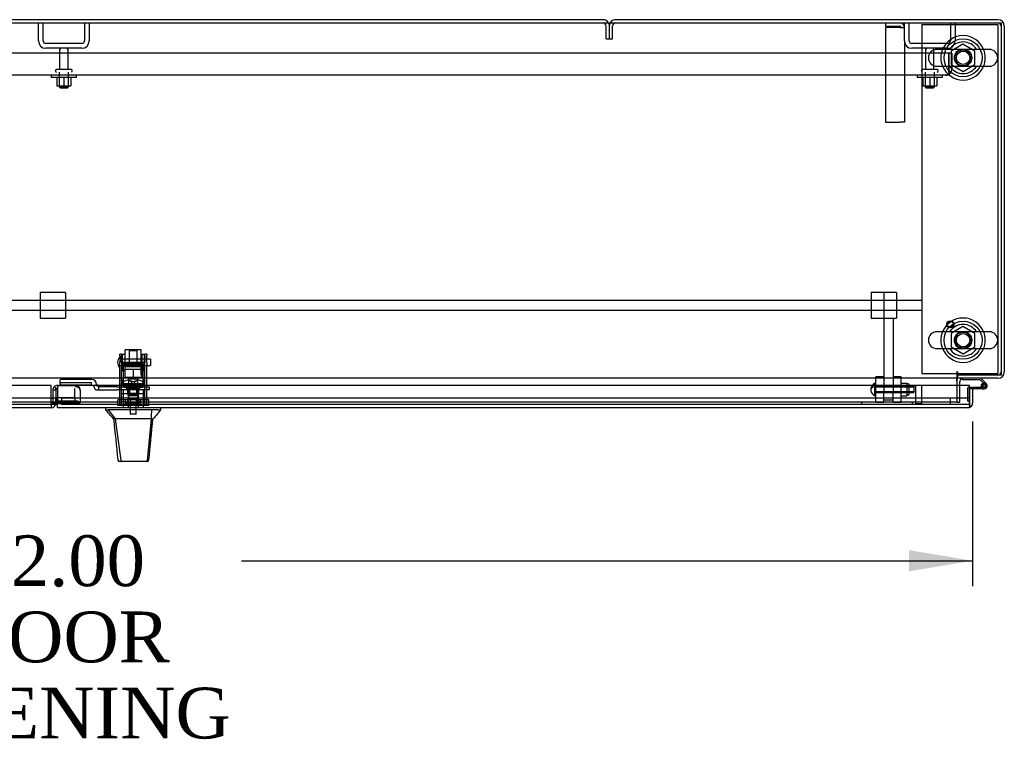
# Model space of a CAD drawing. Header units: inches. Extents: x 2 to 538, y -2 to 358.
# Tile 21 of 36: x 197 to 236, y 252 to 281. Entities that reach past the tile are written whole.
import ezdxf
from ezdxf.enums import TextEntityAlignment as Align
from ezdxf.lldxf.tags import DXFTag

# ---------------------------------------------------------------- set-up
doc = ezdxf.new("R2010")
doc.units = ezdxf.units.IN
doc.header["$MEASUREMENT"] = 0
for name, color, linetype in [('COM40146', 7, 'Continuous'), ('COM40430', 7, 'Continuous'), ('COM52825', 7, 'Continuous'), ('COM52831', 7, 'Continuous'), ('COM52834', 7, 'Continuous'), ('COM52847', 7, 'Continuous'), ('COM52848', 7, 'Continuous'), ('COM52849', 7, 'Continuous'), ('COM52857', 7, 'Continuous'), ('COM52858', 7, 'Continuous'), ('COM53520', 7, 'Continuous'), ('COM54578-80', 7, 'Continuous'), ('COM70838', 7, 'Continuous'), ('COM70839-6', 7, 'Continuous'), ('COM71126-1', 7, 'Continuous'), ('COM71127-2', 7, 'Continuous'), ('COM71131-1', 7, 'Continuous'), ('Default', 7, 'Continuous'), ('GSK11033', 7, 'Continuous'), ('HAN13064', 7, 'Continuous'), ('HAN13064_NUT', 7, 'Continuous'), ('HAN13064_SCREW', 7, 'Continuous'), ('HAN_NUT', 7, 'Continuous'), ('NTS16526', 7, 'Continuous'), ('NTS166105', 7, 'Continuous'), ('NTS166905', 7, 'Continuous'), ('NTS18147', 7, 'Continuous'), ('ROL18050', 7, 'Continuous'), ('ROL87452', 7, 'Continuous'), ('RVT17786', 7, 'Continuous'), ('RVT19000', 7, 'Continuous'), ('SCS00680', 7, 'Continuous'), ('SCS191205', 7, 'Continuous'), ('SPC87323', 7, 'Continuous'), ('STD21878', 7, 'Continuous'), ('STD26094', 7, 'Continuous'), ('STD26265', 7, 'Continuous'), ('WAF25059', 7, 'Continuous'), ('WAF25362', 7, 'Continuous'), ('WAF25376', 7, 'Continuous'), ('WAM254785', 7, 'Continuous'), ('WAM30038', 7, 'Continuous')]:
    doc.layers.add(name, color=color, linetype=linetype)
doc.styles.add('SEACAD_Times_New_Roman', font='times.ttf')
tags = doc.linetypes.add('HIDDEN2', pattern=[0.1875, 0.125, -0.0625]).pattern_tags.tags
tags[6:7] = [DXFTag(74, 4), DXFTag(75, 0), DXFTag(340, '0'), DXFTag(46, 0.0), DXFTag(50, 0.0), DXFTag(44, 0.0), DXFTag(45, 0.0)]
tags[4:5] = [DXFTag(74, 4), DXFTag(75, 0), DXFTag(340, '0'), DXFTag(46, 0.0), DXFTag(50, 0.0), DXFTag(44, 0.0), DXFTag(45, 0.0)]
doc.dimstyles.new('HAMMOND_(STH_-_540x360)', dxfattribs={"dimtxt": 2, "dimasz": 2.5, "dimexe": 1, "dimexo": 1, "dimgap": 0.5, "dimtad": 0, "dimtih": 1, "dimtoh": 1, "dimzin": 0, "dimdsep": 46, "dimtxsty": 'SEACAD_Times_New_Roman', "dimblk1": '_SE_FILLED', "dimblk2": '_SE_FILLED', "dimsah": 1, "dimcen": 1, "dimadec": 0, "dimazin": 0, "dimtfac": 0.8, "dimtofl": 0, "dimtmove": 0, "dimatfit": 3, "dimfxl": 1, "dimtolj": 1, "dimtzin": 0, "dimarcsym": 0})

# ---------------------------------------------------------------- blocks, each defined once
blk = doc.blocks.new('SE')
at = {"layer": 'COM40146', "color": 7, "linetype": 'HIDDEN2'}
for p, q in [((233.711, 279.706), (163.962, 279.706)), ((233.711, 279.081), (233.711, 279.706)), ((233.836, 279.706), (233.711, 279.706)), ((233.711, 279.706), (233.711, 279.081)), ((233.836, 279.706), (233.836, 279.081)), ((233.712, 279.081), (233.711, 279.081)), ((233.711, 279.081), (233.711, 278.903)), ((233.712, 278.954), (233.712, 279.081)), ((233.586, 278.831), (164.086, 278.831)), ((233.587, 278.831), (233.586, 278.831)), ((233.587, 278.831), (233.587, 278.831)), ((233.712, 278.954), (233.762, 278.903))]:
    blk.add_line(p, q, dxfattribs=at)
for start, end in [(314.5601, 0), (270, 270.0436), (270.1219, 314.5601)]:
    blk.add_arc((233.586, 279.081), 0.25, start, end, dxfattribs=at)
blk.add_open_spline([(233.711, 278.903), (233.69, 278.88), (233.67, 278.862), (233.628, 278.838), (233.608, 278.831), (233.587, 278.831)], degree=3, knots=[0, 0, 0, 0, 0.5, 0.5, 1, 1, 1, 1], dxfattribs=at)
at = {"layer": 'COM40430', "color": 7, "linetype": 'HIDDEN2'}
for p, q in [((231.211, 280.893), (231.211, 280.768)), ((231.211, 280.768), (231.776, 280.768)), ((231.776, 280.708), (231.211, 280.708)), ((231.211, 280.708), (231.211, 276.987)), ((231.776, 280.708), (231.961, 280.708)), ((231.961, 280.181), (231.961, 276.987)), ((231.211, 276.987), (231.776, 276.987)), ((231.961, 276.987), (231.776, 276.987))]:
    blk.add_line(p, q, dxfattribs=at)
for radius in [0.185, 0.06]:
    blk.add_arc((231.776, 280.708), radius, 0, 90, dxfattribs=at)
at = {"layer": 'COM52825', "color": 7, "linetype": 'Continuous'}
for p, q in [((234.524, 266.606), (198.584, 266.606)), ((198.584, 266.606), (198.584, 265.916)), ((234.524, 265.916), (234.524, 266.606)), ((234.649, 266.478), (234.524, 266.478)), ((234.524, 266.478), (234.524, 266.106)), ((234.649, 266.478), (234.649, 265.916)), ((198.584, 265.731), (198.584, 265.916)), ((234.524, 265.916), (234.524, 265.916)), ((234.524, 265.834), (234.524, 265.916)), ((234.524, 265.916), (234.524, 265.767)), ((234.524, 265.834), (234.573, 265.767)), ((234.464, 265.731), (198.584, 265.731)), ((234.464, 265.731), (234.464, 265.731)), ((234.464, 265.731), (234.464, 265.731))]:
    blk.add_line(p, q, dxfattribs=at)
for start, end in [(306.194, 0), (270.1208, 306.194), (270, 270.0589)]:
    blk.add_arc((234.464, 265.916), 0.185, start, end, dxfattribs=at)
blk.add_open_spline([(234.524, 265.767), (234.514, 265.755), (234.504, 265.747), (234.489, 265.737), (234.484, 265.735), (234.474, 265.732), (234.469, 265.731), (234.464, 265.731)], degree=3, knots=[0, 0, 0, 0, 0.5, 0.5, 0.75, 0.75, 1, 1, 1, 1], dxfattribs=at)
at = {"layer": 'COM52831', "color": 7, "linetype": 'HIDDEN2'}
for p, q in [((198.714, 270.268), (197.899, 270.268)), ((197.899, 270.268), (197.899, 269.268)), ((198.899, 270.268), (198.714, 270.268)), ((198.899, 270.268), (198.899, 269.268)), ((231.464, 270.268), (230.649, 270.268)), ((230.649, 270.268), (230.649, 269.268)), ((231.649, 270.268), (231.464, 270.268)), ((231.649, 270.268), (231.649, 269.268)), ((197.899, 269.268), (198.714, 269.268)), ((198.714, 269.268), (198.899, 269.268)), ((230.649, 269.268), (231.464, 269.268)), ((231.464, 269.268), (231.649, 269.268))]:
    blk.add_line(p, q, dxfattribs=at)
at = {"layer": 'COM52834', "color": 7, "linetype": 'HIDDEN2'}
for p, q in [((232.649, 280.831), (235.649, 280.831)), ((232.649, 280.831), (232.649, 267.081)), ((235.649, 280.831), (235.649, 267.081)), ((232.649, 267.081), (234.024, 267.081)), ((234.054, 267.081), (235.649, 267.081))]:
    blk.add_line(p, q, dxfattribs=at)
at = {"layer": 'COM52834', "color": 7, "linetype": 'Continuous'}
blk.add_line((234.024, 267.081), (234.054, 267.081), dxfattribs=at)
at = {"layer": 'COM52847', "color": 7, "linetype": 'Continuous'}
for p, q in [((198.339, 266.606), (162.774, 266.606)), ((198.339, 265.916), (198.339, 266.606)), ((198.339, 265.916), (198.339, 265.731)), ((198.339, 265.731), (162.834, 265.731))]:
    blk.add_line(p, q, dxfattribs=at)
at = {"layer": 'COM52847', "color": 7, "linetype": 'HIDDEN2'}
for p, q in [((198.584, 266.614), (199.3, 266.614)), ((198.584, 266.606), (198.584, 266.614)), ((199.3, 266.614), (199.3, 266.56)), ((198.399, 266.429), (198.399, 265.916)), ((198.524, 266.429), (198.399, 266.429)), ((198.542, 266.472), (198.453, 266.56)), ((198.524, 266.429), (198.524, 266.134)), ((199.407, 266.536), (199.431, 266.56)), ((199.485, 266.407), (199.485, 266.429)), ((199.485, 266.407), (199.485, 265.923)), ((198.524, 265.916), (198.399, 265.916)), ((198.584, 266.001), (199.3, 266.001)), ((198.584, 265.913), (199.3, 265.913)), ((199.343, 265.9), (199.431, 265.963)), ((199.394, 265.923), (199.485, 265.923))]:
    blk.add_line(p, q, dxfattribs=at)
for centre, radius, start, end in [((198.584, 266.429), 0.185, 90, 135), ((199.3, 266.429), 0.185, 45, 90), ((198.584, 266.429), 0.185, 135, 180), ((198.584, 266.429), 0.06, 135, 180), ((198.584, 266.429), 0.06, 90, 135), ((199.3, 266.429), 0.185, 0, 45), ((199.33, 266.404), 0.156, 1.433, 49.2867), ((198.339, 265.916), 0.06, 270, 0), ((198.339, 265.916), 0.185, 340.8902, 360), ((199.409, 265.818), 0.106, 98.3477, 120.2565)]:
    blk.add_arc(centre, radius, start, end, dxfattribs=at)
at = {"layer": 'COM52847', "color": 7, "linetype": 'Continuous'}
blk.add_arc((198.339, 265.916), 0.185, 270, 340.8902, dxfattribs=at)
at = {"layer": 'COM52847', "color": 7, "linetype": 'HIDDEN2'}
for centre, major_axis in [((199.3, 266.429), (0.185, 0)), ((199.3, 265.87), (0.185, 0)), ((199.3, 265.87), (0.06, 0))]:
    blk.add_ellipse(centre, major_axis=major_axis, ratio=0.707107, start_param=0.785398, end_param=1.570796, dxfattribs=at)
blk.add_open_spline([(199.485, 265.923), (199.485, 265.931), (199.481, 265.94), (199.462, 265.954), (199.448, 265.959), (199.431, 265.963)], degree=3, knots=[0, 0, 0, 0, 0.5, 0.5, 1, 1, 1, 1], dxfattribs=at)
at = {"layer": 'COM52848', "color": 7, "linetype": 'HIDDEN2'}
for p, q in [((231.961, 280.181), (231.961, 280.893)), ((232.149, 280.181), (232.149, 280.893)), ((233.773, 280.893), (233.773, 280.181)), ((233.961, 280.893), (233.961, 280.181)), ((233.673, 280.081), (232.249, 280.081)), ((233.673, 279.893), (232.249, 279.893))]:
    blk.add_line(p, q, dxfattribs=at)
for centre, radius, start, end in [((232.249, 280.181), 0.288, 180, 270), ((232.249, 280.181), 0.1, 180, 270), ((233.673, 280.181), 0.1, 270, 0), ((233.673, 280.181), 0.288, 270, 0)]:
    blk.add_arc(centre, radius, start, end, dxfattribs=at)
at = {"layer": 'COM52849', "color": 7, "linetype": 'HIDDEN2'}
for p, q in [((197.836, 280.181), (197.836, 280.893)), ((198.024, 280.181), (198.024, 280.893)), ((199.648, 280.893), (199.648, 280.181)), ((199.836, 280.893), (199.836, 280.181)), ((199.548, 280.081), (198.124, 280.081)), ((199.548, 279.893), (198.124, 279.893))]:
    blk.add_line(p, q, dxfattribs=at)
for centre, radius, start, end in [((198.124, 280.181), 0.288, 180, 270), ((198.124, 280.181), 0.1, 180, 270), ((199.548, 280.181), 0.1, 270, 0), ((199.548, 280.181), 0.288, 270, 0)]:
    blk.add_arc(centre, radius, start, end, dxfattribs=at)
at = {"layer": 'COM52857', "color": 7, "linetype": 'HIDDEN2'}
for p, q in [((231.149, 270.268), (231.149, 269.386)), ((231.149, 269.386), (231.149, 266.378)), ((231.524, 269.268), (231.524, 266.378)), ((231.149, 266.048), (231.524, 266.048))]:
    blk.add_line(p, q, dxfattribs=at)
at = {"layer": 'COM52858', "color": 7, "linetype": 'HIDDEN2'}
for p, q in [((232.274, 265.956), (230.274, 265.956)), ((230.274, 265.956), (230.274, 265.856)), ((232.274, 265.956), (232.274, 265.856))]:
    blk.add_line(p, q, dxfattribs=at)
at = {"layer": 'COM53520', "color": 7, "linetype": 'HIDDEN2'}
for p, q in [((232.649, 269.956), (126.649, 269.956)), ((126.649, 269.581), (232.649, 269.581))]:
    blk.add_line(p, q, dxfattribs=at)
at = {"layer": 'COM54578-80', "color": 7, "linetype": 'Continuous'}
for p, q in [((234.252, 266.831), (234.252, 266.893)), ((234.946, 266.831), (234.252, 266.831)), ((235.14, 266.637), (234.946, 266.831)), ((234.971, 266.893), (235.183, 266.682)), ((234.987, 266.595), (235.049, 266.595)), ((234.524, 266.54), (234.981, 266.54)), ((235.037, 266.478), (234.649, 266.478)), ((235.001, 266.54), (234.981, 266.54)), ((235.037, 266.478), (235.104, 266.478))]:
    blk.add_line(p, q, dxfattribs=at)
at = {"layer": 'COM54578-80', "color": 7, "linetype": 'HIDDEN2'}
for p, q in [((234.987, 266.585), (235.049, 266.59)), ((235.041, 266.583), (235.041, 266.608)), ((235.091, 266.658), (235.116, 266.658)), ((235.166, 266.608), (235.166, 266.583)), ((234.462, 265.991), (234.462, 266.515)), ((234.487, 266.54), (234.524, 266.54)), ((235.104, 266.54), (235.001, 266.54)), ((235.116, 266.533), (235.091, 266.533)), ((234.524, 265.991), (234.462, 265.991))]:
    blk.add_line(p, q, dxfattribs=at)
at = {"layer": 'COM54578-80', "color": 7, "linetype": 'Continuous'}
blk.add_circle((235.104, 266.595), 0.05, dxfattribs=at)
for radius, start, end in [(0.117, 107.0274, 180), (0.117, 180, 47.608), (0.055, 48.8041, 180), (0.055, 180, 48.8041), (0.135, 204.0421, 240.0736)]:
    blk.add_arc((235.104, 266.595), radius, start, end, dxfattribs=at)
at = {"layer": 'COM54578-80', "color": 7, "linetype": 'HIDDEN2'}
for centre, radius, start, end in [((235.091, 266.608), 0.05, 90, 180), ((235.091, 266.583), 0.05, 180, 270), ((235.104, 266.595), 0.117, 47.608, 107.0274), ((235.116, 266.608), 0.05, 0, 90), ((235.116, 266.583), 0.05, 270, 0), ((234.487, 266.515), 0.025, 90, 180)]:
    blk.add_arc(centre, radius, start, end, dxfattribs=at)
at = {"layer": 'COM70838', "color": 7, "linetype": 'HIDDEN2'}
for p, q in [((198.685, 266.701), (198.685, 266.827)), ((198.685, 266.701), (198.685, 266.619)), ((199.93, 266.619), (198.685, 266.619)), ((199.93, 266.845), (198.81, 266.845)), ((199.93, 266.719), (198.81, 266.719)), ((199.93, 266.616), (199.93, 266.719)), ((200.123, 266.675), (200.123, 266.652)), ((200.055, 266.491), (200.055, 266.493)), ((200.115, 266.433), (200.213, 266.433)), ((200.213, 266.433), (200.213, 266.562)), ((200.213, 266.433), (200.926, 266.433)), ((200.926, 266.558), (200.24, 266.558)), ((200.926, 266.558), (201.014, 266.558)), ((201.014, 266.433), (200.926, 266.433)), ((201.014, 266.558), (201.552, 266.558)), ((202.07, 266.433), (201.014, 266.433)), ((201.588, 266.558), (202.07, 266.558)), ((202.07, 266.558), (202.195, 266.558)), ((202.195, 266.433), (202.07, 266.433)), ((202.195, 266.558), (202.195, 266.433))]:
    blk.add_line(p, q, dxfattribs=at)
for centre, radius, start, end in [((199.93, 266.652), 0.193, 0, 90), ((199.93, 266.491), 0.125, 0, 90), ((200.24, 266.675), 0.117, 180, 256.4554), ((200.115, 266.493), 0.06, 180, 270), ((200.24, 266.675), 0.117, 256.4554, 270)]:
    blk.add_arc(centre, radius, start, end, dxfattribs=at)
for centre, major_axis, start_param, end_param in [((198.81, 266.827), (-0.125, 0), 4.712389, 6.283185), ((198.81, 266.701), (0.125, 0), 1.570796, 3.141593)]:
    blk.add_ellipse(centre, major_axis=major_axis, ratio=0.145455, start_param=start_param, end_param=end_param, dxfattribs=at)
at = {"layer": 'COM70839-6', "color": 7, "linetype": 'HIDDEN2'}
for p, q in [((201.039, 267.772), (201.039, 267.848)), ((201.109, 267.848), (201.039, 267.848)), ((201.039, 267.772), (201.039, 267.513)), ((201.109, 267.848), (201.109, 267.772)), ((201.109, 267.513), (201.109, 267.772)), ((202.031, 267.772), (202.031, 267.848)), ((202.101, 267.848), (202.031, 267.848)), ((202.031, 267.772), (202.031, 267.513)), ((202.101, 267.848), (202.101, 267.772)), ((202.101, 267.513), (202.101, 267.772)), ((201.039, 267.349), (201.039, 267.513)), ((202.031, 267.52), (201.109, 267.52)), ((201.109, 267.513), (201.109, 267.349)), ((201.109, 267.456), (202.031, 267.456)), ((202.031, 267.349), (202.031, 267.513)), ((202.101, 267.513), (202.101, 267.349)), ((201.039, 266.192), (201.039, 267.349)), ((201.109, 266.192), (201.109, 267.349)), ((202.031, 266.192), (202.031, 267.349)), ((202.101, 266.192), (202.101, 267.349)), ((202.031, 266.643), (201.109, 266.643)), ((201.336, 266.612), (201.336, 266.635)), ((201.804, 266.635), (201.804, 266.612)), ((201.039, 266.182), (201.039, 266.192)), ((201.109, 266.299), (202.031, 266.299)), ((201.109, 266.192), (201.109, 266.182)), ((202.031, 266.182), (202.031, 266.192)), ((202.101, 266.192), (202.101, 266.182)), ((201.039, 265.85), (201.039, 266.182)), ((201.039, 265.85), (201.109, 265.85)), ((201.109, 265.85), (201.109, 266.182)), ((202.031, 265.85), (202.031, 266.182)), ((202.031, 265.85), (202.101, 265.85)), ((202.101, 265.85), (202.101, 266.182))]:
    blk.add_line(p, q, dxfattribs=at)
for centre, major_axis in [((201.57, 266.635), (-0.234, 0)), ((201.57, 266.612), (0.234, 0))]:
    blk.add_ellipse(centre, major_axis=major_axis, ratio=0.009345, start_param=3.141593, end_param=6.283185, dxfattribs=at)
blk.add_ellipse((201.57, 266.301), major_axis=(-0.14, 0), ratio=0.009345, dxfattribs=at)
at = {"layer": 'COM71126-1', "color": 7, "linetype": 'Continuous'}
for p, q in [((235.649, 281.018), (220.586, 281.018)), ((235.899, 280.768), (235.899, 267.143)), ((234.054, 267.018), (234.054, 266.893)), ((235.649, 266.893), (234.054, 266.893)), ((234.149, 266.606), (234.149, 266.768))]:
    blk.add_line(p, q, dxfattribs=at)
at = {"layer": 'COM71126-1', "color": 7, "linetype": 'HIDDEN2'}
for p, q in [((220.336, 280.268), (220.336, 280.768)), ((220.461, 280.268), (220.461, 280.768)), ((220.336, 280.268), (220.461, 280.268)), ((234.149, 265.956), (234.149, 266.606)), ((234.024, 265.956), (234.149, 265.956))]:
    blk.add_line(p, q, dxfattribs=at)
at = {"layer": 'COM71126-1', "color": 7, "linetype": 'Continuous'}
for centre, radius, start, end in [((220.586, 280.768), 0.25, 90, 150), ((235.649, 280.768), 0.25, 0, 90), ((235.649, 267.143), 0.25, 270, 0), ((234.274, 266.768), 0.25, 150, 180), ((234.274, 266.768), 0.125, 100.1369, 180)]:
    blk.add_arc(centre, radius, start, end, dxfattribs=at)
at = {"layer": 'COM71126-1', "color": 7, "linetype": 'HIDDEN2'}
for centre, radius, start, end in [((220.586, 280.768), 0.25, 150, 180), ((220.586, 280.768), 0.125, 90, 180), ((235.649, 280.768), 0.125, 0, 90), ((235.649, 267.143), 0.125, 270, 0), ((234.274, 266.768), 0.125, 90, 100.1369)]:
    blk.add_arc(centre, radius, start, end, dxfattribs=at)
at = {"layer": 'COM71127-2', "color": 7, "linetype": 'Continuous'}
blk.add_line((220.086, 281.018), (161.586, 281.018), dxfattribs=at)
at = {"layer": 'COM71127-2', "color": 7, "linetype": 'HIDDEN2'}
for p, q in [((220.211, 280.268), (220.211, 280.768)), ((220.336, 280.268), (220.336, 280.768)), ((220.211, 280.268), (220.336, 280.268))]:
    blk.add_line(p, q, dxfattribs=at)
at = {"layer": 'COM71127-2', "color": 7, "linetype": 'Continuous'}
blk.add_arc((220.086, 280.768), 0.25, 30, 90, dxfattribs=at)
at = {"layer": 'COM71127-2', "color": 7, "linetype": 'HIDDEN2'}
for radius, end in [(0.125, 90), (0.25, 30)]:
    blk.add_arc((220.086, 280.768), radius, 0, end, dxfattribs=at)
at = {"layer": 'COM71131-1', "color": 7, "linetype": 'Continuous'}
for p, q in [((161.336, 280.893), (235.774, 280.893)), ((235.774, 280.893), (235.774, 267.018)), ((234.024, 267.143), (234.024, 266.893)), ((234.054, 267.143), (234.054, 267.018)), ((235.774, 267.018), (234.054, 267.018)), ((234.024, 266.893), (161.336, 266.893)), ((234.024, 266.768), (234.024, 266.893)), ((234.024, 266.768), (234.024, 266.606))]:
    blk.add_line(p, q, dxfattribs=at)
at = {"layer": 'COM71131-1', "color": 7, "linetype": 'HIDDEN2'}
for p, q in [((234.024, 266.606), (234.024, 265.956)), ((234.024, 265.956), (163.274, 265.956))]:
    blk.add_line(p, q, dxfattribs=at)
for centre in [(234.274, 279.518), (234.274, 268.393)]:
    blk.add_circle(centre, 0.344, dxfattribs=at)
at = {"layer": 'COM71131-1', "color": 7, "linetype": 'Continuous'}
blk.add_arc((234.039, 267.143), 0.015, 0, 180, dxfattribs=at)
at = {"layer": 'GSK11033', "color": 7, "linetype": 'HIDDEN2'}
for p, q in [((198.584, 266.489), (198.524, 266.489)), ((198.524, 266.429), (198.524, 266.489)), ((199.274, 266.134), (199.274, 266.489)), ((198.339, 266.106), (162.774, 266.106)), ((198.339, 265.856), (162.774, 265.856)), ((198.555, 266.106), (198.524, 266.106)), ((198.555, 266.106), (198.555, 265.884)), ((198.584, 266.134), (199.274, 266.134)), ((199.274, 265.884), (198.584, 265.884)), ((234.524, 266.106), (198.743, 266.106)), ((198.743, 266.106), (198.743, 265.856)), ((234.524, 265.856), (198.743, 265.856)), ((199.274, 266.134), (199.274, 265.884)), ((233.774, 265.856), (233.774, 266.106))]:
    blk.add_line(p, q, dxfattribs=at)
at = {"layer": 'GSK11033', "color": 7, "linetype": 'Continuous'}
for p, q in [((198.524, 266.106), (198.339, 266.106)), ((198.555, 265.856), (198.339, 265.856)), ((198.524, 265.884), (198.524, 266.134)), ((198.524, 266.134), (198.584, 266.134)), ((198.584, 265.884), (198.524, 265.884)), ((198.555, 265.884), (198.555, 265.856)), ((234.524, 266.106), (234.524, 265.856)), ((234.524, 266.106), (234.524, 266.106)), ((234.524, 265.856), (234.524, 265.856))]:
    blk.add_line(p, q, dxfattribs=at)
at = {"layer": 'HAN13064', "color": 7, "linetype": 'HIDDEN2'}
for p, q in [((201.44, 268.014), (201.41, 267.984)), ((201.41, 267.984), (201.73, 267.984)), ((201.41, 267.984), (201.41, 267.463)), ((201.7, 268.014), (201.44, 268.014)), ((201.73, 267.984), (201.7, 268.014)), ((201.73, 267.463), (201.73, 267.984)), ((201.174, 266.433), (201.174, 265.731)), ((201.37, 266.433), (201.37, 265.731)), ((201.41, 266.558), (201.41, 266.433)), ((201.73, 266.558), (201.73, 266.433)), ((201.77, 266.433), (201.77, 265.731)), ((201.965, 266.433), (201.965, 265.731))]:
    blk.add_line(p, q, dxfattribs=at)
at = {"layer": 'HAN13064', "color": 7, "linetype": 'Continuous'}
for p, q in [((200.48, 265.731), (200.48, 265.648)), ((200.48, 265.651), (200.579, 265.651)), ((200.593, 265.651), (200.579, 265.651)), ((200.579, 265.651), (200.863, 265.296)), ((200.671, 265.651), (200.593, 265.651)), ((202.288, 265.651), (200.671, 265.651)), ((202.469, 265.651), (202.288, 265.651)), ((202.546, 265.651), (202.469, 265.651)), ((202.546, 265.651), (202.66, 265.651)), ((202.66, 265.648), (202.66, 265.731)), ((200.78, 265.296), (200.795, 265.296)), ((200.863, 265.296), (200.795, 265.296)), ((200.908, 265.296), (200.863, 265.296)), ((200.863, 265.296), (201.078, 263.658)), ((201, 265.296), (200.908, 265.296)), ((202.277, 265.296), (201, 265.296)), ((202.277, 265.296), (202.113, 263.661)), ((202.307, 265.296), (202.277, 265.296)), ((202.322, 265.296), (202.307, 265.296)), ((202.332, 265.296), (202.322, 265.296)), ((202.332, 265.296), (202.36, 265.296)), ((200.964, 263.672), (200.964, 263.67)), ((201.124, 263.616), (201.024, 263.616)), ((202.061, 263.616), (201.124, 263.616)), ((202.115, 263.616), (202.061, 263.616)), ((202.175, 263.67), (202.175, 263.672))]:
    blk.add_line(p, q, dxfattribs=at)
for centre, radius, start, end in [((197.029, 262.317), 4.799, 38.3744, 44.0095), ((214.776, 255.107), 16.062, 138.9673, 140.6254), ((140.315, 271.341), 62.32, 353.47841, 354.43409), ((201.024, 263.676), 0.06, 185.9929, 270.0075), ((202.059, 263.672), 0.0554, 272.131, 348.8293), ((202.115, 263.676), 0.06, 269.9911, 354.4242)]:
    blk.add_arc(centre, radius, start, end, dxfattribs=at)
for points in [[(202.288, 265.651), (202.285, 265.533), (202.281, 265.415), (202.277, 265.296)], [(200.795, 265.296), (200.851, 264.755), (200.908, 264.213), (200.964, 263.672)], [(202.332, 265.296), (202.28, 264.755), (202.228, 264.214), (202.175, 263.672)]]:
    blk.add_open_spline(points, degree=3, dxfattribs=at)
blk.add_open_spline([(201.078, 263.658), (201.081, 263.646), (201.087, 263.635), (201.104, 263.62), (201.114, 263.616), (201.124, 263.616)], degree=3, knots=[0, 0, 0, 0, 0.5, 0.5, 1, 1, 1, 1], dxfattribs=at)
at = {"layer": 'HAN13064_NUT', "color": 7, "linetype": 'HIDDEN2'}
for p, q in [((201.237, 267.308), (201.237, 267.258)), ((201.237, 267.258), (201.404, 267.258)), ((201.237, 267.258), (201.237, 266.933)), ((201.872, 267.338), (201.267, 267.338)), ((201.404, 267.258), (201.57, 267.258)), ((201.57, 267.258), (201.736, 267.258)), ((201.57, 267.258), (201.57, 266.933)), ((201.736, 267.258), (201.902, 267.258)), ((201.902, 267.258), (201.902, 267.308)), ((201.902, 267.258), (201.902, 266.933)), ((201.237, 266.933), (201.57, 266.933)), ((201.57, 266.933), (201.902, 266.933))]:
    blk.add_line(p, q, dxfattribs=at)
for centre, start, end in [((201.267, 267.308), 90, 180), ((201.872, 267.308), 0, 90)]:
    blk.add_arc(centre, 0.03, start, end, dxfattribs=at)
at = {"layer": 'HAN13064_SCREW', "color": 7, "linetype": 'HIDDEN2'}
for p, q in [((201.832, 265.926), (201.307, 265.926)), ((201.307, 265.926), (201.307, 265.856)), ((201.459, 266.063), (201.348, 266.063)), ((201.348, 266.063), (201.348, 265.926)), ((201.454, 265.856), (201.454, 265.481)), ((201.681, 266.063), (201.459, 266.063)), ((201.459, 266.063), (201.459, 265.926)), ((201.792, 266.063), (201.681, 266.063)), ((201.681, 266.063), (201.681, 265.926)), ((201.686, 265.481), (201.686, 265.856)), ((201.792, 266.063), (201.792, 265.926)), ((201.832, 265.856), (201.832, 265.926)), ((201.686, 265.481), (201.454, 265.481))]:
    blk.add_line(p, q, dxfattribs=at)
at = {"layer": 'HAN_NUT', "color": 7, "linetype": 'HIDDEN2'}
for p, q in [((201.264, 266.041), (200.958, 266.041)), ((200.958, 265.826), (200.958, 266.041)), ((201.264, 265.826), (200.958, 265.826)), ((201.876, 266.041), (201.264, 266.041)), ((201.264, 265.826), (201.264, 266.041)), ((201.876, 265.826), (201.264, 265.826)), ((202.182, 266.041), (201.876, 266.041)), ((201.876, 265.826), (201.876, 266.041)), ((202.182, 265.826), (201.876, 265.826)), ((202.182, 265.826), (202.182, 266.041))]:
    blk.add_line(p, q, dxfattribs=at)
at = {"layer": 'NTS16526', "color": 7, "linetype": 'HIDDEN2'}
for p, q in [((231.839, 266.699), (232.054, 266.699)), ((231.839, 266.614), (232.054, 266.614)), ((232.054, 266.699), (232.054, 266.657)), ((232.114, 266.67), (232.054, 266.67)), ((232.054, 266.657), (232.054, 266.614)), ((232.054, 266.614), (232.054, 266.49)), ((232.144, 266.265), (232.144, 266.64)), ((231.839, 266.367), (232.054, 266.367)), ((231.839, 266.205), (232.054, 266.205)), ((232.054, 266.49), (232.054, 266.367)), ((232.054, 266.367), (232.054, 266.286)), ((232.054, 266.286), (232.054, 266.205)), ((232.054, 266.235), (232.114, 266.235))]:
    blk.add_line(p, q, dxfattribs=at)
for centre, start, end in [((232.114, 266.64), 0, 90), ((232.114, 266.265), 270, 0)]:
    blk.add_arc(centre, 0.03, start, end, dxfattribs=at)
at = {"layer": 'NTS166105', "color": 7, "linetype": 'HIDDEN2'}
for p, q in [((198.563, 278.735), (198.563, 278.415)), ((198.838, 278.735), (198.838, 278.415)), ((199.113, 278.735), (199.113, 278.415)), ((232.688, 278.735), (232.688, 278.415)), ((232.963, 278.735), (232.963, 278.415)), ((233.238, 278.735), (233.238, 278.415)), ((198.563, 278.415), (198.838, 278.415)), ((198.838, 278.415), (199.113, 278.415)), ((232.688, 278.415), (232.963, 278.415)), ((232.963, 278.415), (233.238, 278.415))]:
    blk.add_line(p, q, dxfattribs=at)
at = {"layer": 'NTS166905', "color": 7, "linetype": 'HIDDEN2'}
for p, q in [((234.27, 280.056), (233.809, 279.781)), ((233.809, 279.781), (233.809, 279.255)), ((234.739, 279.781), (234.27, 280.056)), ((234.739, 279.255), (234.739, 279.781)), ((233.809, 279.255), (234.274, 278.983)), ((234.274, 278.983), (234.739, 279.255)), ((234.27, 268.931), (233.809, 268.656)), ((234.739, 268.656), (234.27, 268.931)), ((233.809, 268.656), (233.809, 268.13)), ((234.739, 268.13), (234.739, 268.656)), ((233.809, 268.13), (234.274, 267.858)), ((234.274, 267.858), (234.739, 268.13))]:
    blk.add_line(p, q, dxfattribs=at)
for centre in [(234.274, 279.518), (234.274, 268.393)]:
    blk.add_circle(centre, 0.263, dxfattribs=at)
at = {"layer": 'NTS18147', "color": 7, "linetype": 'HIDDEN2'}
for p, q in [((201.107, 266.813), (201.107, 266.751)), ((201.17, 266.813), (201.107, 266.813)), ((201.17, 266.813), (201.107, 266.813)), ((201.175, 266.751), (201.107, 266.751)), ((201.107, 266.751), (201.107, 266.688)), ((201.175, 266.751), (201.107, 266.751)), ((201.107, 266.688), (201.175, 266.688)), ((201.107, 266.688), (201.175, 266.688)), ((201.107, 266.688), (201.107, 266.688)), ((201.17, 266.751), (201.17, 266.813)), ((201.175, 266.688), (201.175, 266.751)), ((201.175, 266.688), (201.502, 266.688)), ((201.175, 266.688), (201.502, 266.688)), ((201.175, 266.688), (201.175, 266.688)), ((201.37, 266.813), (201.338, 266.813)), ((201.37, 266.813), (201.338, 266.813)), ((201.35, 266.688), (201.35, 266.251)), ((201.638, 266.751), (201.502, 266.751)), ((201.502, 266.751), (201.502, 266.688)), ((201.638, 266.751), (201.502, 266.751)), ((201.502, 266.688), (201.638, 266.688)), ((201.502, 266.688), (201.638, 266.688)), ((201.502, 266.688), (201.502, 266.688)), ((201.638, 266.688), (201.638, 266.751)), ((201.638, 266.688), (201.965, 266.688)), ((201.638, 266.688), (201.965, 266.688)), ((201.638, 266.688), (201.638, 266.688)), ((201.801, 266.813), (201.77, 266.813)), ((201.801, 266.813), (201.77, 266.813)), ((201.79, 266.251), (201.79, 266.688)), ((202.033, 266.751), (201.965, 266.751)), ((201.965, 266.751), (201.965, 266.688)), ((202.033, 266.751), (201.965, 266.751)), ((201.965, 266.688), (202.033, 266.688)), ((201.965, 266.688), (202.033, 266.688)), ((201.965, 266.688), (201.965, 266.688)), ((201.97, 266.813), (201.97, 266.751)), ((202.033, 266.813), (201.97, 266.813)), ((202.033, 266.813), (201.97, 266.813)), ((202.033, 266.751), (202.033, 266.813)), ((202.033, 266.688), (202.033, 266.751)), ((202.033, 266.688), (202.033, 266.688)), ((201.79, 266.251), (201.35, 266.251)), ((201.35, 266.251), (201.79, 266.251)), ((201.35, 266.251), (201.35, 266.251)), ((201.79, 266.251), (201.79, 266.251))]:
    blk.add_line(p, q, dxfattribs=at)
for centre, start_param, end_param in [((201.338, 266.495), 2.506883, 3.776302), ((201.338, 266.495), 2.506883, 3.141593), ((201.37, 266.495), 2.506883, 3.141593), ((201.77, 266.495), 3.141593, 3.776302), ((201.801, 266.495), 2.506883, 3.776302), ((201.801, 266.495), 3.141593, 3.776302)]:
    blk.add_ellipse(centre, major_axis=(0, -0.318), ratio=0.866025, start_param=start_param, end_param=end_param, dxfattribs=at)
at = {"layer": 'ROL18050', "color": 7, "linetype": 'HIDDEN2'}
for p, q in [((230.834, 265.952), (230.834, 266.952)), ((231.149, 266.952), (230.834, 266.952)), ((231.839, 266.952), (231.524, 266.952)), ((231.839, 265.952), (231.839, 266.952)), ((231.149, 265.952), (231.149, 266.378)), ((231.524, 265.952), (231.524, 266.378)), ((230.834, 265.952), (231.149, 265.952)), ((231.524, 265.952), (231.839, 265.952))]:
    blk.add_line(p, q, dxfattribs=at)
at = {"layer": 'ROL87452', "color": 7, "linetype": 'HIDDEN2'}
for p, q in [((201.257, 267.018), (201.257, 268.018)), ((201.882, 268.018), (201.257, 268.018)), ((201.882, 267.018), (201.882, 268.018))]:
    blk.add_line(p, q, dxfattribs=at)
at = {"layer": 'RVT17786', "color": 7, "linetype": 'HIDDEN2'}
for p, q in [((202.249, 267.643), (201.039, 267.643)), ((201.039, 267.393), (202.249, 267.393)), ((202.249, 267.643), (202.249, 267.393))]:
    blk.add_line(p, q, dxfattribs=at)
blk.add_arc((201.272, 267.518), 0.318, 137.1291, 222.8709, dxfattribs=at)
at = {"layer": 'RVT19000', "color": 7, "linetype": 'HIDDEN2'}
for p, q in [((201.257, 266.671), (201.882, 266.671)), ((201.257, 266.671), (201.257, 266.558)), ((201.882, 266.558), (201.882, 266.671)), ((201.375, 266.558), (201.375, 266.433)), ((201.429, 266.433), (201.429, 266.221)), ((201.429, 266.221), (201.71, 266.221)), ((201.552, 266.558), (201.588, 266.558)), ((201.71, 266.221), (201.71, 266.433)), ((201.765, 266.433), (201.765, 266.558))]:
    blk.add_line(p, q, dxfattribs=at)
at = {"layer": 'SCS00680', "color": 7, "linetype": 'Continuous'}
for p, q in [((235.31, 279.85), (233.238, 279.85)), ((233.238, 279.187), (235.31, 279.187)), ((235.31, 268.725), (233.238, 268.725)), ((233.238, 268.062), (235.31, 268.062))]:
    blk.add_line(p, q, dxfattribs=at)
for centre, radius, start, end in [((233.238, 279.518), 0.331, 90, 270), ((234.274, 279.518), 0.625, 32.0055, 147.9945), ((235.31, 279.518), 0.331, 270, 90), ((234.274, 279.518), 0.625, 212.0055, 327.9945), ((234.274, 268.393), 0.625, 32.0055, 147.9945), ((233.238, 268.393), 0.331, 90, 270), ((235.31, 268.393), 0.331, 270, 90), ((234.274, 268.393), 0.625, 212.0055, 327.9945)]:
    blk.add_arc(centre, radius, start, end, dxfattribs=at)
at = {"layer": 'SCS191205', "color": 7, "linetype": 'HIDDEN2'}
for p, q in [((230.734, 266.554), (230.734, 266.607)), ((230.785, 266.685), (230.785, 266.22)), ((230.834, 266.685), (230.785, 266.685)), ((230.785, 266.22), (230.834, 266.22)), ((232.334, 266.577), (230.834, 266.577)), ((232.334, 266.546), (230.834, 266.546)), ((232.334, 266.358), (230.834, 266.358)), ((230.834, 266.327), (232.334, 266.327)), ((232.334, 266.577), (232.334, 266.327))]:
    blk.add_line(p, q, dxfattribs=at)
for start, end in [(113.8878, 169.6335), (190.3665, 246.1122)]:
    blk.add_arc((230.888, 266.452), 0.254, start, end, dxfattribs=at)
for centre, end_param in [((230.888, 266.479), 3.307378), ((230.888, 266.425), 3.258881)]:
    blk.add_ellipse(centre, major_axis=(0.252, 0), ratio=0.644124, start_param=2.230099, end_param=end_param, dxfattribs=at)
at = {"layer": 'SPC87323', "color": 7, "linetype": 'HIDDEN2'}
for p, q in [((201.962, 267.463), (201.177, 267.463)), ((201.177, 267.463), (201.177, 266.558)), ((201.962, 266.558), (201.962, 267.463)), ((201.332, 266.433), (201.332, 266.558)), ((201.342, 266.433), (201.342, 266.558)), ((201.797, 266.433), (201.797, 266.558)), ((201.807, 266.433), (201.807, 266.558))]:
    blk.add_line(p, q, dxfattribs=at)
at = {"layer": 'STD21878', "color": 7, "linetype": 'HIDDEN2'}
for p, q in [((232.399, 266.606), (232.399, 265.888)), ((232.649, 265.888), (232.649, 266.606)), ((232.664, 265.888), (232.383, 265.888)), ((232.383, 265.888), (232.383, 265.856)), ((232.664, 265.856), (232.664, 265.888))]:
    blk.add_line(p, q, dxfattribs=at)
for radius in [0.141, 0.125]:
    blk.add_circle((233.774, 269.018), radius, dxfattribs=at)
at = {"layer": 'STD26094', "color": 7, "linetype": 'HIDDEN2'}
for p, q in [((198.671, 279.833), (198.671, 279.056)), ((199.001, 279.056), (199.001, 279.833)), ((232.796, 279.833), (232.796, 279.056)), ((233.126, 279.056), (233.126, 279.833)), ((198.511, 279.026), (198.511, 278.986)), ((199.131, 279.056), (198.541, 279.056)), ((199.161, 278.986), (199.161, 279.026)), ((232.636, 279.026), (232.636, 278.986)), ((233.256, 279.056), (232.666, 279.056)), ((233.286, 278.986), (233.286, 279.026)), ((198.649, 278.956), (198.649, 278.369)), ((199.024, 278.369), (199.024, 278.956)), ((232.774, 278.956), (232.774, 278.369)), ((233.149, 278.369), (233.149, 278.956)), ((199.024, 278.369), (198.649, 278.369)), ((198.649, 278.369), (198.686, 278.331)), ((198.686, 278.331), (198.986, 278.331)), ((198.986, 278.331), (199.024, 278.369)), ((233.149, 278.369), (232.774, 278.369)), ((232.774, 278.369), (232.811, 278.331)), ((232.811, 278.331), (233.111, 278.331)), ((233.111, 278.331), (233.149, 278.369))]:
    blk.add_line(p, q, dxfattribs=at)
for centre, radius, start, end in [((198.731, 279.833), 0.06, 90, 180), ((198.941, 279.833), 0.06, 0, 90), ((232.856, 279.833), 0.06, 90, 180), ((233.066, 279.833), 0.06, 0, 90), ((198.541, 279.026), 0.03, 90, 180), ((199.131, 279.026), 0.03, 0, 90), ((232.666, 279.026), 0.03, 90, 180), ((233.256, 279.026), 0.03, 0, 90), ((198.541, 278.986), 0.03, 180, 270), ((199.131, 278.986), 0.03, 270, 0), ((232.666, 278.986), 0.03, 180, 270), ((233.256, 278.986), 0.03, 270, 0)]:
    blk.add_arc(centre, radius, start, end, dxfattribs=at)
at = {"layer": 'STD26265', "color": 7, "linetype": 'HIDDEN2'}
for p, q in [((201.755, 266.856), (201.385, 266.856)), ((201.385, 266.856), (201.385, 265.891)), ((201.755, 265.891), (201.755, 266.856)), ((201.755, 265.891), (201.385, 265.891)), ((201.385, 265.891), (201.42, 265.856)), ((201.72, 265.856), (201.755, 265.891))]:
    blk.add_line(p, q, dxfattribs=at)
at = {"layer": 'WAF25059', "color": 7, "linetype": 'HIDDEN2'}
for p, q in [((198.336, 278.831), (198.336, 278.735)), ((199.336, 278.735), (198.336, 278.735)), ((199.336, 278.735), (199.336, 278.831)), ((232.461, 278.831), (232.461, 278.735)), ((233.461, 278.735), (232.461, 278.735)), ((233.461, 278.735), (233.461, 278.831))]:
    blk.add_line(p, q, dxfattribs=at)
at = {"layer": 'WAF25362', "color": 7, "linetype": 'HIDDEN2'}
for centre in [(234.274, 279.518), (234.274, 268.393)]:
    blk.add_circle(centre, 0.344, dxfattribs=at)
at = {"layer": 'WAF25362', "color": 7, "linetype": 'Continuous'}
for centre, start, end in [((234.274, 279.518), 22.2452, 157.7548), ((234.274, 279.518), 202.2452, 337.7548), ((234.274, 268.393), 22.2452, 157.7548), ((234.274, 268.393), 202.2452, 337.7548)]:
    blk.add_arc(centre, 0.875, start, end, dxfattribs=at)
at = {"layer": 'WAF25362', "color": 7, "linetype": 'HIDDEN2'}
for centre, start, end in [((234.274, 279.518), 157.7548, 202.2452), ((234.274, 279.518), 0, 22.2452), ((234.274, 279.518), 337.7548, 0), ((234.274, 268.393), 157.7548, 202.2452), ((234.274, 268.393), 0, 22.2452), ((234.274, 268.393), 337.7548, 0)]:
    blk.add_arc(centre, 0.875, start, end, dxfattribs=at)
at = {"layer": 'WAF25376', "color": 7, "linetype": 'HIDDEN2'}
for p, q in [((201.133, 267.833), (201.133, 267.203)), ((201.233, 267.833), (201.133, 267.833)), ((201.233, 267.833), (201.233, 267.203)), ((201.907, 267.833), (201.907, 267.203)), ((202.007, 267.833), (201.907, 267.833)), ((202.007, 267.833), (202.007, 267.203)), ((201.133, 267.203), (201.233, 267.203)), ((201.907, 267.203), (202.007, 267.203))]:
    blk.add_line(p, q, dxfattribs=at)
at = {"layer": 'WAM254785', "color": 7, "linetype": 'HIDDEN2'}
for centre, radius in [((234.274, 279.518), 0.75), ((234.274, 279.518), 0.312), ((234.274, 268.393), 0.75), ((234.274, 268.393), 0.312)]:
    blk.add_circle(centre, radius, dxfattribs=at)
at = {"layer": 'WAM30038', "color": 7, "linetype": 'HIDDEN2'}
for p, q in [((201.195, 266.563), (201.945, 266.563)), ((201.195, 266.563), (201.195, 266.539)), ((201.945, 266.563), (201.195, 266.563)), ((201.195, 266.539), (201.945, 266.539)), ((201.945, 266.539), (201.195, 266.539)), ((201.195, 266.539), (201.195, 266.539)), ((201.396, 266.476), (201.342, 266.476)), ((201.396, 266.476), (201.342, 266.476)), ((201.368, 266.52), (201.396, 266.476)), ((201.409, 266.491), (201.384, 266.53)), ((201.421, 266.476), (201.393, 266.52)), ((201.396, 266.476), (201.409, 266.491)), ((201.552, 266.476), (201.421, 266.476)), ((201.552, 266.476), (201.421, 266.476)), ((201.552, 266.52), (201.552, 266.476)), ((201.587, 266.476), (201.587, 266.52)), ((201.719, 266.476), (201.587, 266.476)), ((201.719, 266.476), (201.587, 266.476)), ((201.747, 266.52), (201.719, 266.476)), ((201.755, 266.53), (201.731, 266.491)), ((201.731, 266.491), (201.744, 266.476)), ((201.744, 266.476), (201.772, 266.52)), ((201.798, 266.476), (201.744, 266.476)), ((201.798, 266.476), (201.744, 266.476)), ((201.945, 266.539), (201.945, 266.563)), ((201.945, 266.539), (201.945, 266.539))]:
    blk.add_line(p, q, dxfattribs=at)
for centre, radius, start, end in [((200.667, 265.955), 0.85, 41.7058, 43.4493), ((201.571, 266.521), 0.0181, 91.7718, 183.073), ((201.569, 266.521), 0.0182, 357.1609, 87.9942), ((202.476, 265.952), 0.854, 136.5547, 138.2901)]:
    blk.add_arc(centre, radius, start, end, dxfattribs=at)
for points, knots in [([(201.342, 266.476), (201.33, 266.488), (201.319, 266.501), (201.307, 266.514), (201.305, 266.516), (201.304, 266.518), (201.302, 266.52)], [0, 0, 0, 0, 0.858552, 0.858552, 0.858552, 1, 1, 1, 1]), ([(201.363, 266.534), (201.363, 266.534), (201.363, 266.533), (201.363, 266.529), (201.365, 266.525), (201.368, 266.52)], [0.4389304, 0.4389304, 0.4389304, 0.4389304, 0.5, 0.5, 1, 1, 1, 1]), ([(201.393, 266.52), (201.391, 266.523), (201.39, 266.525), (201.386, 266.529), (201.384, 266.531), (201.38, 266.534), (201.377, 266.536), (201.372, 266.539), (201.37, 266.539), (201.368, 266.539)], [0, 0, 0, 0, 0.25, 0.25, 0.5, 0.5, 0.75, 0.75, 1, 1, 1, 1]), ([(201.772, 266.539), (201.77, 266.539), (201.767, 266.539), (201.763, 266.536), (201.76, 266.534), (201.754, 266.529), (201.75, 266.525), (201.747, 266.52)], [0, 0, 0, 0, 0.25, 0.25, 0.5, 0.5, 1, 1, 1, 1]), ([(201.772, 266.52), (201.773, 266.523), (201.775, 266.525), (201.776, 266.529), (201.777, 266.531), (201.777, 266.533), (201.777, 266.534), (201.777, 266.534)], [0, 0, 0, 0, 0.25, 0.25, 0.5, 0.5, 0.5626015, 0.5626015, 0.5626015, 0.5626015]), ([(201.838, 266.52), (201.836, 266.518), (201.834, 266.516), (201.833, 266.514), (201.821, 266.501), (201.81, 266.488), (201.798, 266.476)], [0, 0, 0, 0, 0.141448, 0.141448, 0.141448, 1, 1, 1, 1])]:
    blk.add_open_spline(points, degree=3, knots=knots, dxfattribs=at)
blk = doc.blocks.new('DMBLK3490')
at = {"layer": 'Default', "linetype": 'Continuous'}
for points in [[(165.149, 259.29), (165.149, 260.123), (162.649, 259.707)], [(232.149, 259.29), (234.649, 259.707), (232.149, 260.123)]]:
    blk.add_hatch(color=7, dxfattribs=at).paths.add_polyline_path(points)
at = {"layer": 'Default', "color": 7, "linetype": 'Continuous'}
for p, q in [((162.649, 265.197), (162.649, 258.707)), ((234.649, 265.197), (234.649, 258.707)), ((162.649, 259.707), (191.456, 259.707)), ((205.842, 259.707), (234.649, 259.707))]:
    blk.add_line(p, q, dxfattribs=at)
at = {"layer": 'Default', "color": 7, "linetype": 'Continuous', "style": 'SEACAD_Times_New_Roman'}
for s, p in [('72.00', (195.237, 260.707)), ('DOOR', (194.455, 257.707)), ('OPENING', (192.156, 254.707))]:
    blk.add_text(s, height=2, dxfattribs=at).set_placement(p, align=Align.TOP_LEFT)
blk = doc.blocks.new('_SE_FILLED')
at = {"color": 0}
blk.add_line((0, 0), (-1, 0), dxfattribs=at)
blk.add_solid([(0, 0), (-1, -0.1665), (-1, 0.1665), (0, 0)], dxfattribs=at)

msp = doc.modelspace()

# ---------------------------------------------------------------- block references
at = {"layer": 'Default'}
msp.add_blockref('SE', (0, 0), dxfattribs=at)

# ---------------------------------------------------------------- dimensions: what is measured, and where the dimension line sits
at = {"layer": 'Default', "color": 7, "linetype": 'Continuous'}
dim = msp.add_linear_dim(base=(162.649, 259.707), p1=(162.649, 266.197), p2=(234.649, 266.197), angle=0, text='\\A1;<>\\PDOOR\\XOPENING', dimstyle='HAMMOND_(STH_-_540x360)', dxfattribs=at)
dim.commit()
dim.dimension.update_dxf_attribs({"geometry": 'DMBLK3490', "text_midpoint": (198.649, 259.707), "dimtype": 161})

doc.saveas('drawing.dxf')
